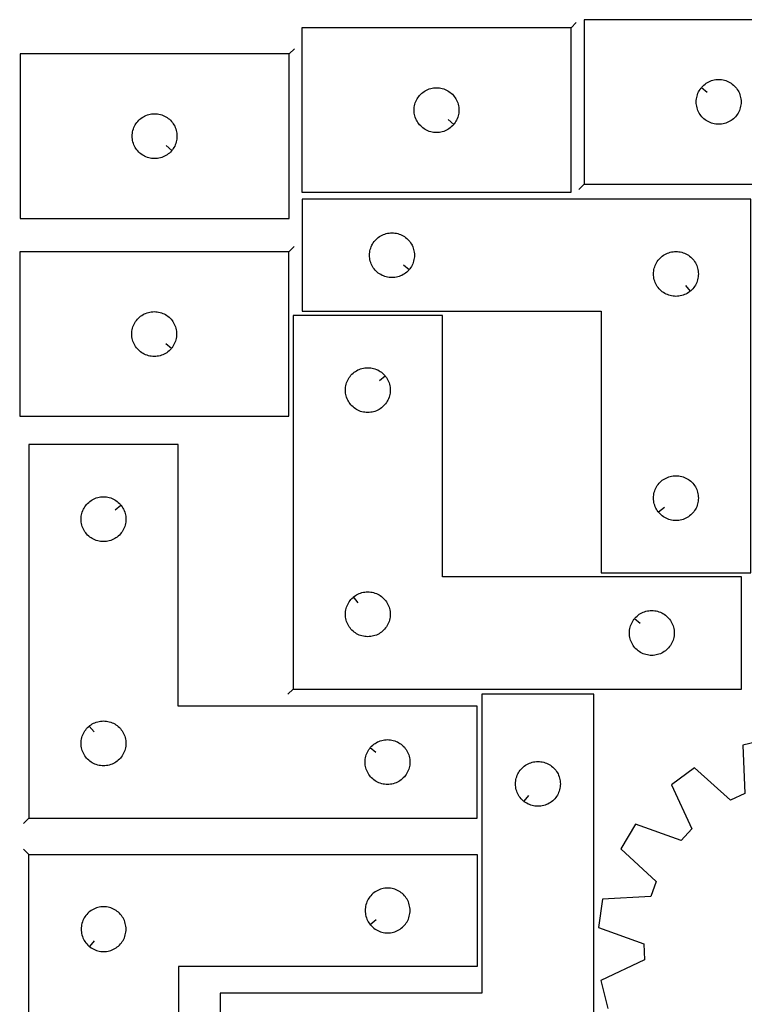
# Model space of a CAD drawing. Header units: millimetres. Extents: x 7 to 1243, y 7 to 1778.
# Tile 10 of 16: x 7 to 297, y 1382 to 1777. Entities that reach past the tile are written whole.
import ezdxf

# ---------------------------------------------------------------- set-up
doc = ezdxf.new("R2010")
doc.units = ezdxf.units.MM
doc.layers.add('CUT', color=7, linetype='CONTINUOUS', true_color=0x000000)
doc.layers.add('LEADIN', color=1, linetype='CONTINUOUS', true_color=0xff0000)

msp = doc.modelspace()

# ---------------------------------------------------------------- linework, layer by layer
at = {"layer": 'CUT'}
for points in [[(233.10549, 1711.435853), (341.10549, 1711.435853), (341.10549, 1777.435853), (233.10549, 1777.435853)], [(227.849828, 1774.131596), (119.849828, 1774.131596), (119.849828, 1708.131596), (227.849828, 1708.131596)], [(114.672215, 1763.671635), (6.672215, 1763.671635), (6.672215, 1697.671635), (114.672215, 1697.671635)], [(280.152121, 1750.142336), (280.338932, 1750.369965), (280.741529, 1750.799814), (281.171378, 1751.202411), (281.626638, 1751.576033), (282.105358, 1751.91908), (282.60549, 1752.230082), (283.124892, 1752.507708), (283.66134, 1752.750769), (284.212535, 1752.958224), (284.776119, 1753.129185), (285.349678, 1753.262921), (285.930755, 1753.358857), (286.516862, 1753.416583), (287.10549, 1753.435853), (287.694119, 1753.416583), (288.280226, 1753.358857), (288.861303, 1753.262921), (289.434862, 1753.129185), (289.998446, 1752.958224), (290.549641, 1752.750769), (291.086089, 1752.507708), (291.60549, 1752.230082), (292.105623, 1751.91908), (292.584343, 1751.576033), (293.039603, 1751.202411), (293.469451, 1750.799814), (293.872049, 1750.369965), (294.24567, 1749.914706), (294.588717, 1749.435985), (294.899719, 1748.935853), (295.177345, 1748.416451), (295.420406, 1747.880004), (295.627862, 1747.328808), (295.798823, 1746.765224), (295.932558, 1746.191666), (296.028494, 1745.610589), (296.086221, 1745.024481), (296.10549, 1744.435853), (296.086221, 1743.847225), (296.028494, 1743.261117), (295.932558, 1742.68004), (295.798823, 1742.106482), (295.627862, 1741.542898), (295.420406, 1740.991702), (295.177345, 1740.455255), (294.899719, 1739.935853), (294.588717, 1739.435721), (294.24567, 1738.957), (293.872049, 1738.501741), (293.469451, 1738.071892), (293.039603, 1737.669295), (292.584343, 1737.295673), (292.105623, 1736.952626), (291.60549, 1736.641624), (291.086089, 1736.363998), (290.549641, 1736.120937), (289.998446, 1735.913482), (289.434862, 1735.742521), (288.861303, 1735.608785), (288.280226, 1735.512849), (287.694119, 1735.455123), (287.10549, 1735.435853), (286.516862, 1735.455123), (285.930755, 1735.512849), (285.349678, 1735.608785), (284.776119, 1735.742521), (284.212535, 1735.913482), (283.66134, 1736.120937), (283.124892, 1736.363998), (282.60549, 1736.641624), (282.105358, 1736.952626), (281.626638, 1737.295673), (281.171378, 1737.669295), (280.741529, 1738.071892), (280.338932, 1738.501741), (279.96531, 1738.957), (279.622264, 1739.435721), (279.311262, 1739.935853), (279.033636, 1740.455255), (278.790575, 1740.991702), (278.583119, 1741.542898), (278.412158, 1742.106482), (278.278423, 1742.68004), (278.182487, 1743.261117), (278.12476, 1743.847225), (278.10549, 1744.435853), (278.12476, 1745.024481), (278.182487, 1745.610589), (278.278423, 1746.191666), (278.412158, 1746.765224), (278.583119, 1747.328808), (278.790575, 1747.880004), (279.033636, 1748.416451), (279.311262, 1748.935853), (279.622264, 1749.435985), (279.96531, 1749.914706)], [(180.803197, 1735.425113), (180.616386, 1735.197483), (180.213789, 1734.767635), (179.78394, 1734.365037), (179.32868, 1733.991416), (178.84996, 1733.648369), (178.349828, 1733.337367), (177.830426, 1733.059741), (177.293978, 1732.81668), (176.742783, 1732.609225), (176.179199, 1732.438263), (175.60564, 1732.304528), (175.024563, 1732.208592), (174.438456, 1732.150865), (173.849828, 1732.131596), (173.261199, 1732.150865), (172.675092, 1732.208592), (172.094015, 1732.304528), (171.520456, 1732.438263), (170.956872, 1732.609225), (170.405677, 1732.81668), (169.869229, 1733.059741), (169.349828, 1733.337367), (168.849695, 1733.648369), (168.370975, 1733.991416), (167.915715, 1734.365037), (167.485867, 1734.767635), (167.083269, 1735.197483), (166.709648, 1735.652743), (166.366601, 1736.131464), (166.055599, 1736.631596), (165.777973, 1737.150998), (165.534912, 1737.687445), (165.327456, 1738.238641), (165.156495, 1738.802224), (165.02276, 1739.375783), (164.926824, 1739.95686), (164.869097, 1740.542968), (164.849828, 1741.131596), (164.869097, 1741.720224), (164.926824, 1742.306331), (165.02276, 1742.887409), (165.156495, 1743.460967), (165.327456, 1744.024551), (165.534912, 1744.575747), (165.777973, 1745.112194), (166.055599, 1745.631596), (166.366601, 1746.131728), (166.709648, 1746.610449), (167.083269, 1747.065708), (167.485867, 1747.495557), (167.915715, 1747.898154), (168.370975, 1748.271776), (168.849695, 1748.614822), (169.349828, 1748.925824), (169.869229, 1749.20345), (170.405677, 1749.446512), (170.956872, 1749.653967), (171.520456, 1749.824928), (172.094015, 1749.958663), (172.675092, 1750.0546), (173.261199, 1750.112326), (173.849828, 1750.131596), (174.438456, 1750.112326), (175.024563, 1750.0546), (175.60564, 1749.958663), (176.179199, 1749.824928), (176.742783, 1749.653967), (177.293978, 1749.446512), (177.830426, 1749.20345), (178.349828, 1748.925824), (178.84996, 1748.614822), (179.32868, 1748.271776), (179.78394, 1747.898154), (180.213789, 1747.495557), (180.616386, 1747.065708), (180.990008, 1746.610449), (181.333054, 1746.131728), (181.644056, 1745.631596), (181.921682, 1745.112194), (182.164743, 1744.575747), (182.372199, 1744.024551), (182.54316, 1743.460967), (182.676895, 1742.887409), (182.772831, 1742.306331), (182.830558, 1741.720224), (182.849828, 1741.131596), (182.830558, 1740.542968), (182.772831, 1739.95686), (182.676895, 1739.375783), (182.54316, 1738.802224), (182.372199, 1738.238641), (182.164743, 1737.687445), (181.921682, 1737.150998), (181.644056, 1736.631596), (181.333054, 1736.131464), (180.990008, 1735.652743)], [(67.625584, 1724.965152), (67.438774, 1724.737522), (67.036176, 1724.307674), (66.606328, 1723.905077), (66.151068, 1723.531455), (65.672347, 1723.188408), (65.172215, 1722.877406), (64.652813, 1722.59978), (64.116366, 1722.356719), (63.56517, 1722.149264), (63.001587, 1721.978302), (62.428028, 1721.844567), (61.846951, 1721.748631), (61.260843, 1721.690905), (60.672215, 1721.671635), (60.083587, 1721.690905), (59.49748, 1721.748631), (58.916402, 1721.844567), (58.342844, 1721.978302), (57.77926, 1722.149264), (57.228064, 1722.356719), (56.691617, 1722.59978), (56.172215, 1722.877406), (55.672083, 1723.188408), (55.193362, 1723.531455), (54.738103, 1723.905077), (54.308254, 1724.307674), (53.905657, 1724.737522), (53.532035, 1725.192782), (53.188989, 1725.671503), (52.877987, 1726.171635), (52.600361, 1726.691037), (52.357299, 1727.227484), (52.149844, 1727.77868), (51.978883, 1728.342263), (51.845148, 1728.915822), (51.749212, 1729.496899), (51.691485, 1730.083007), (51.672215, 1730.671635), (51.691485, 1731.260263), (51.749212, 1731.846371), (51.845148, 1732.427448), (51.978883, 1733.001006), (52.149844, 1733.56459), (52.357299, 1734.115786), (52.600361, 1734.652233), (52.877987, 1735.171635), (53.188989, 1735.671767), (53.532035, 1736.150488), (53.905657, 1736.605747), (54.308254, 1737.035596), (54.738103, 1737.438193), (55.193362, 1737.811815), (55.672083, 1738.154861), (56.172215, 1738.465863), (56.691617, 1738.743489), (57.228064, 1738.986551), (57.77926, 1739.194006), (58.342844, 1739.364967), (58.916402, 1739.498702), (59.49748, 1739.594639), (60.083587, 1739.652365), (60.672215, 1739.671635), (61.260843, 1739.652365), (61.846951, 1739.594639), (62.428028, 1739.498702), (63.001587, 1739.364967), (63.56517, 1739.194006), (64.116366, 1738.986551), (64.652813, 1738.743489), (65.172215, 1738.465863), (65.672347, 1738.154861), (66.151068, 1737.811815), (66.606328, 1737.438193), (67.036176, 1737.035596), (67.438774, 1736.605747), (67.812395, 1736.150488), (68.155442, 1735.671767), (68.466444, 1735.171635), (68.74407, 1734.652233), (68.987131, 1734.115786), (69.194586, 1733.56459), (69.365548, 1733.001006), (69.499283, 1732.427448), (69.595219, 1731.846371), (69.652946, 1731.260263), (69.672215, 1730.671635), (69.652946, 1730.083007), (69.595219, 1729.496899), (69.499283, 1728.915822), (69.365548, 1728.342263), (69.194586, 1727.77868), (68.987131, 1727.227484), (68.74407, 1726.691037), (68.466444, 1726.171635), (68.155442, 1725.671503), (67.812395, 1725.192782)], [(299.961765, 1705.371438), (119.961765, 1705.371438), (119.961765, 1660.371438), (239.961765, 1660.371438), (239.961765, 1555.371438), (299.961765, 1555.371438)], [(162.915134, 1677.164955), (162.728323, 1676.937325), (162.325726, 1676.507477), (161.895877, 1676.104879), (161.440618, 1675.731258), (160.961897, 1675.388211), (160.461765, 1675.077209), (159.942363, 1674.799583), (159.405916, 1674.556522), (158.85472, 1674.349066), (158.291136, 1674.178105), (157.717578, 1674.04437), (157.136501, 1673.948434), (156.550393, 1673.890707), (155.961765, 1673.871438), (155.373137, 1673.890707), (154.787029, 1673.948434), (154.205952, 1674.04437), (153.632394, 1674.178105), (153.06881, 1674.349066), (152.517614, 1674.556522), (151.981167, 1674.799583), (151.461765, 1675.077209), (150.961633, 1675.388211), (150.482912, 1675.731258), (150.027653, 1676.104879), (149.597804, 1676.507477), (149.195207, 1676.937325), (148.821585, 1677.392585), (148.478539, 1677.871306), (148.167536, 1678.371438), (147.88991, 1678.890839), (147.646849, 1679.427287), (147.439394, 1679.978482), (147.268433, 1680.542066), (147.134698, 1681.115625), (147.038761, 1681.696702), (146.981035, 1682.282809), (146.961765, 1682.871438), (146.981035, 1683.460066), (147.038761, 1684.046173), (147.134698, 1684.627251), (147.268433, 1685.200809), (147.439394, 1685.764393), (147.646849, 1686.315589), (147.88991, 1686.852036), (148.167536, 1687.371438), (148.478539, 1687.87157), (148.821585, 1688.350291), (149.195207, 1688.80555), (149.597804, 1689.235399), (150.027653, 1689.637996), (150.482912, 1690.011618), (150.961633, 1690.354664), (151.461765, 1690.665666), (151.981167, 1690.943292), (152.517614, 1691.186353), (153.06881, 1691.393809), (153.632394, 1691.56477), (154.205952, 1691.698505), (154.787029, 1691.794441), (155.373137, 1691.852168), (155.961765, 1691.871438), (156.550393, 1691.852168), (157.136501, 1691.794441), (157.717578, 1691.698505), (158.291136, 1691.56477), (158.85472, 1691.393809), (159.405916, 1691.186353), (159.942363, 1690.943292), (160.461765, 1690.665666), (160.961897, 1690.354664), (161.440618, 1690.011618), (161.895877, 1689.637996), (162.325726, 1689.235399), (162.728323, 1688.80555), (163.101945, 1688.350291), (163.444992, 1687.87157), (163.755994, 1687.371438), (164.03362, 1686.852036), (164.276681, 1686.315589), (164.484136, 1685.764393), (164.655098, 1685.200809), (164.788833, 1684.627251), (164.884769, 1684.046173), (164.942495, 1683.460066), (164.961765, 1682.871438), (164.942495, 1682.282809), (164.884769, 1681.696702), (164.788833, 1681.115625), (164.655098, 1680.542066), (164.484136, 1679.978482), (164.276681, 1679.427287), (164.03362, 1678.890839), (163.755994, 1678.371438), (163.444992, 1677.871306), (163.101945, 1677.392585)], [(114.529393, 1684.225834), (6.529393, 1684.225834), (6.529393, 1618.225834), (114.529393, 1618.225834)], [(275.668248, 1668.418068), (275.440618, 1668.231258), (274.961897, 1667.888211), (274.461765, 1667.577209), (273.942363, 1667.299583), (273.405916, 1667.056522), (272.85472, 1666.849066), (272.291136, 1666.678105), (271.717578, 1666.54437), (271.136501, 1666.448434), (270.550393, 1666.390707), (269.961765, 1666.371438), (269.373137, 1666.390707), (268.787029, 1666.448434), (268.205952, 1666.54437), (267.632394, 1666.678105), (267.06881, 1666.849066), (266.517614, 1667.056522), (265.981167, 1667.299583), (265.461765, 1667.577209), (264.961633, 1667.888211), (264.482912, 1668.231258), (264.027653, 1668.604879), (263.597804, 1669.007477), (263.195207, 1669.437325), (262.821585, 1669.892585), (262.478539, 1670.371306), (262.167536, 1670.871438), (261.88991, 1671.390839), (261.646849, 1671.927287), (261.439394, 1672.478482), (261.268433, 1673.042066), (261.134698, 1673.615625), (261.038761, 1674.196702), (260.981035, 1674.782809), (260.961765, 1675.371438), (260.981035, 1675.960066), (261.038761, 1676.546173), (261.134698, 1677.127251), (261.268433, 1677.700809), (261.439394, 1678.264393), (261.646849, 1678.815589), (261.88991, 1679.352036), (262.167536, 1679.871438), (262.478539, 1680.37157), (262.821585, 1680.850291), (263.195207, 1681.30555), (263.597804, 1681.735399), (264.027653, 1682.137996), (264.482912, 1682.511618), (264.961633, 1682.854664), (265.461765, 1683.165666), (265.981167, 1683.443292), (266.517614, 1683.686353), (267.06881, 1683.893809), (267.632394, 1684.06477), (268.205952, 1684.198505), (268.787029, 1684.294441), (269.373137, 1684.352168), (269.961765, 1684.371438), (270.550393, 1684.352168), (271.136501, 1684.294441), (271.717578, 1684.198505), (272.291136, 1684.06477), (272.85472, 1683.893809), (273.405916, 1683.686353), (273.942363, 1683.443292), (274.461765, 1683.165666), (274.961897, 1682.854664), (275.440618, 1682.511618), (275.895877, 1682.137996), (276.325726, 1681.735399), (276.728323, 1681.30555), (277.101945, 1680.850291), (277.444992, 1680.37157), (277.755994, 1679.871438), (278.03362, 1679.352036), (278.276681, 1678.815589), (278.484136, 1678.264393), (278.655098, 1677.700809), (278.788833, 1677.127251), (278.884769, 1676.546173), (278.942495, 1675.960066), (278.961765, 1675.371438), (278.942495, 1674.782809), (278.884769, 1674.196702), (278.788833, 1673.615625), (278.655098, 1673.042066), (278.484136, 1672.478482), (278.276681, 1671.927287), (278.03362, 1671.390839), (277.755994, 1670.871438), (277.444992, 1670.371306), (277.101945, 1669.892585), (276.728323, 1669.437325), (276.325726, 1669.007477), (275.895877, 1668.604879)], [(67.482762, 1645.519351), (67.295951, 1645.291722), (66.893354, 1644.861873), (66.463505, 1644.459276), (66.008246, 1644.085654), (65.529525, 1643.742608), (65.029393, 1643.431605), (64.509991, 1643.153979), (63.973544, 1642.910918), (63.422348, 1642.703463), (62.858764, 1642.532502), (62.285206, 1642.398767), (61.704129, 1642.30283), (61.118021, 1642.245104), (60.529393, 1642.225834), (59.940765, 1642.245104), (59.354657, 1642.30283), (58.77358, 1642.398767), (58.200022, 1642.532502), (57.636438, 1642.703463), (57.085242, 1642.910918), (56.548795, 1643.153979), (56.029393, 1643.431605), (55.529261, 1643.742608), (55.05054, 1644.085654), (54.595281, 1644.459276), (54.165432, 1644.861873), (53.762835, 1645.291722), (53.389213, 1645.746981), (53.046167, 1646.225702), (52.735164, 1646.725834), (52.457538, 1647.245236), (52.214477, 1647.781683), (52.007022, 1648.332879), (51.836061, 1648.896463), (51.702325, 1649.470021), (51.606389, 1650.051098), (51.548663, 1650.637206), (51.529393, 1651.225834), (51.548663, 1651.814462), (51.606389, 1652.40057), (51.702325, 1652.981647), (51.836061, 1653.555205), (52.007022, 1654.118789), (52.214477, 1654.669985), (52.457538, 1655.206432), (52.735164, 1655.725834), (53.046167, 1656.225966), (53.389213, 1656.704687), (53.762835, 1657.159946), (54.165432, 1657.589795), (54.595281, 1657.992392), (55.05054, 1658.366014), (55.529261, 1658.709061), (56.029393, 1659.020063), (56.548795, 1659.297689), (57.085242, 1659.54075), (57.636438, 1659.748205), (58.200022, 1659.919166), (58.77358, 1660.052902), (59.354657, 1660.148838), (59.940765, 1660.206564), (60.529393, 1660.225834), (61.118021, 1660.206564), (61.704129, 1660.148838), (62.285206, 1660.052902), (62.858764, 1659.919166), (63.422348, 1659.748205), (63.973544, 1659.54075), (64.509991, 1659.297689), (65.029393, 1659.020063), (65.529525, 1658.709061), (66.008246, 1658.366014), (66.463505, 1657.992392), (66.893354, 1657.589795), (67.295951, 1657.159946), (67.669573, 1656.704687), (68.01262, 1656.225966), (68.323622, 1655.725834), (68.601248, 1655.206432), (68.844309, 1654.669985), (69.051764, 1654.118789), (69.222725, 1653.555205), (69.356461, 1652.981647), (69.452397, 1652.40057), (69.510123, 1651.814462), (69.529393, 1651.225834), (69.510123, 1650.637206), (69.452397, 1650.051098), (69.356461, 1649.470021), (69.222725, 1648.896463), (69.051764, 1648.332879), (68.844309, 1647.781683), (68.601248, 1647.245236), (68.323622, 1646.725834), (68.01262, 1646.225702), (67.669573, 1645.746981)], [(116.259238, 1508.731168), (296.259238, 1508.731168), (296.259238, 1553.731168), (176.259238, 1553.731168), (176.259238, 1658.731168), (116.259238, 1658.731168)], [(153.212607, 1634.43765), (153.399418, 1634.210021), (153.742465, 1633.7313), (154.053467, 1633.231168), (154.331093, 1632.711766), (154.574154, 1632.175319), (154.781609, 1631.624123), (154.952571, 1631.060539), (155.086306, 1630.486981), (155.182242, 1629.905903), (155.239969, 1629.319796), (155.259238, 1628.731168), (155.239969, 1628.14254), (155.182242, 1627.556432), (155.086306, 1626.975355), (154.952571, 1626.401796), (154.781609, 1625.838212), (154.574154, 1625.287017), (154.331093, 1624.750569), (154.053467, 1624.231168), (153.742465, 1623.731036), (153.399418, 1623.252315), (153.025797, 1622.797055), (152.623199, 1622.367207), (152.193351, 1621.964609), (151.738091, 1621.590988), (151.25937, 1621.247941), (150.759238, 1620.936939), (150.239836, 1620.659313), (149.703389, 1620.416252), (149.152193, 1620.208797), (148.58861, 1620.037835), (148.015051, 1619.9041), (147.433974, 1619.808164), (146.847866, 1619.750437), (146.259238, 1619.731168), (145.67061, 1619.750437), (145.084503, 1619.808164), (144.503425, 1619.9041), (143.929867, 1620.037835), (143.366283, 1620.208797), (142.815087, 1620.416252), (142.27864, 1620.659313), (141.759238, 1620.936939), (141.259106, 1621.247941), (140.780385, 1621.590988), (140.325126, 1621.964609), (139.895277, 1622.367207), (139.49268, 1622.797055), (139.119058, 1623.252315), (138.776012, 1623.731036), (138.46501, 1624.231168), (138.187384, 1624.750569), (137.944322, 1625.287017), (137.736867, 1625.838212), (137.565906, 1626.401796), (137.432171, 1626.975355), (137.336235, 1627.556432), (137.278508, 1628.14254), (137.259238, 1628.731168), (137.278508, 1629.319796), (137.336235, 1629.905903), (137.432171, 1630.486981), (137.565906, 1631.060539), (137.736867, 1631.624123), (137.944322, 1632.175319), (138.187384, 1632.711766), (138.46501, 1633.231168), (138.776012, 1633.7313), (139.119058, 1634.210021), (139.49268, 1634.66528), (139.895277, 1635.095129), (140.325126, 1635.497726), (140.780385, 1635.871348), (141.259106, 1636.214394), (141.759238, 1636.525396), (142.27864, 1636.803022), (142.815087, 1637.046083), (143.366283, 1637.253539), (143.929867, 1637.4245), (144.503425, 1637.558235), (145.084503, 1637.654171), (145.67061, 1637.711898), (146.259238, 1637.731168), (146.847866, 1637.711898), (147.433974, 1637.654171), (148.015051, 1637.558235), (148.58861, 1637.4245), (149.152193, 1637.253539), (149.703389, 1637.046083), (150.239836, 1636.803022), (150.759238, 1636.525396), (151.25937, 1636.214394), (151.738091, 1635.871348), (152.193351, 1635.497726), (152.623199, 1635.095129), (153.025797, 1634.66528)], [(10.162192, 1456.89816), (190.162192, 1456.89816), (190.162192, 1501.89816), (70.162192, 1501.89816), (70.162192, 1606.89816), (10.162192, 1606.89816)], [(263.008396, 1579.664955), (262.821585, 1579.892585), (262.478539, 1580.371306), (262.167536, 1580.871438), (261.88991, 1581.390839), (261.646849, 1581.927287), (261.439394, 1582.478482), (261.268433, 1583.042066), (261.134698, 1583.615625), (261.038761, 1584.196702), (260.981035, 1584.782809), (260.961765, 1585.371438), (260.981035, 1585.960066), (261.038761, 1586.546173), (261.134698, 1587.127251), (261.268433, 1587.700809), (261.439394, 1588.264393), (261.646849, 1588.815589), (261.88991, 1589.352036), (262.167536, 1589.871438), (262.478539, 1590.37157), (262.821585, 1590.850291), (263.195207, 1591.30555), (263.597804, 1591.735399), (264.027653, 1592.137996), (264.482912, 1592.511618), (264.961633, 1592.854664), (265.461765, 1593.165666), (265.981167, 1593.443292), (266.517614, 1593.686353), (267.06881, 1593.893809), (267.632394, 1594.06477), (268.205952, 1594.198505), (268.787029, 1594.294441), (269.373137, 1594.352168), (269.961765, 1594.371438), (270.550393, 1594.352168), (271.136501, 1594.294441), (271.717578, 1594.198505), (272.291136, 1594.06477), (272.85472, 1593.893809), (273.405916, 1593.686353), (273.942363, 1593.443292), (274.461765, 1593.165666), (274.961897, 1592.854664), (275.440618, 1592.511618), (275.895877, 1592.137996), (276.325726, 1591.735399), (276.728323, 1591.30555), (277.101945, 1590.850291), (277.444992, 1590.37157), (277.755994, 1589.871438), (278.03362, 1589.352036), (278.276681, 1588.815589), (278.484136, 1588.264393), (278.655098, 1587.700809), (278.788833, 1587.127251), (278.884769, 1586.546173), (278.942495, 1585.960066), (278.961765, 1585.371438), (278.942495, 1584.782809), (278.884769, 1584.196702), (278.788833, 1583.615625), (278.655098, 1583.042066), (278.484136, 1582.478482), (278.276681, 1581.927287), (278.03362, 1581.390839), (277.755994, 1580.871438), (277.444992, 1580.371306), (277.101945, 1579.892585), (276.728323, 1579.437325), (276.325726, 1579.007477), (275.895877, 1578.604879), (275.440618, 1578.231258), (274.961897, 1577.888211), (274.461765, 1577.577209), (273.942363, 1577.299583), (273.405916, 1577.056522), (272.85472, 1576.849066), (272.291136, 1576.678105), (271.717578, 1576.54437), (271.136501, 1576.448434), (270.550393, 1576.390707), (269.961765, 1576.371438), (269.373137, 1576.390707), (268.787029, 1576.448434), (268.205952, 1576.54437), (267.632394, 1576.678105), (267.06881, 1576.849066), (266.517614, 1577.056522), (265.981167, 1577.299583), (265.461765, 1577.577209), (264.961633, 1577.888211), (264.482912, 1578.231258), (264.027653, 1578.604879), (263.597804, 1579.007477), (263.195207, 1579.437325)], [(47.115562, 1582.604642), (47.302372, 1582.377013), (47.645419, 1581.898292), (47.956421, 1581.39816), (48.234047, 1580.878758), (48.477108, 1580.342311), (48.684564, 1579.791115), (48.855525, 1579.227531), (48.98926, 1578.653973), (49.085196, 1578.072896), (49.142923, 1577.486788), (49.162192, 1576.89816), (49.142923, 1576.309532), (49.085196, 1575.723424), (48.98926, 1575.142347), (48.855525, 1574.568788), (48.684564, 1574.005205), (48.477108, 1573.454009), (48.234047, 1572.917562), (47.956421, 1572.39816), (47.645419, 1571.898028), (47.302372, 1571.419307), (46.928751, 1570.964048), (46.526153, 1570.534199), (46.096305, 1570.131602), (45.641045, 1569.75798), (45.162324, 1569.414933), (44.662192, 1569.103931), (44.142791, 1568.826305), (43.606343, 1568.583244), (43.055148, 1568.375789), (42.491564, 1568.204827), (41.918005, 1568.071092), (41.336928, 1567.975156), (40.750821, 1567.91743), (40.162192, 1567.89816), (39.573564, 1567.91743), (38.987457, 1567.975156), (38.406379, 1568.071092), (37.832821, 1568.204827), (37.269237, 1568.375789), (36.718041, 1568.583244), (36.181594, 1568.826305), (35.662192, 1569.103931), (35.16206, 1569.414933), (34.683339, 1569.75798), (34.22808, 1570.131602), (33.798231, 1570.534199), (33.395634, 1570.964048), (33.022012, 1571.419307), (32.678966, 1571.898028), (32.367964, 1572.39816), (32.090338, 1572.917562), (31.847277, 1573.454009), (31.639821, 1574.005205), (31.46886, 1574.568788), (31.335125, 1575.142347), (31.239189, 1575.723424), (31.181462, 1576.309532), (31.162192, 1576.89816), (31.181462, 1577.486788), (31.239189, 1578.072896), (31.335125, 1578.653973), (31.46886, 1579.227531), (31.639821, 1579.791115), (31.847277, 1580.342311), (32.090338, 1580.878758), (32.367964, 1581.39816), (32.678966, 1581.898292), (33.022012, 1582.377013), (33.395634, 1582.832272), (33.798231, 1583.262121), (34.22808, 1583.664718), (34.683339, 1584.03834), (35.16206, 1584.381386), (35.662192, 1584.692389), (36.181594, 1584.970015), (36.718041, 1585.213076), (37.269237, 1585.420531), (37.832821, 1585.591492), (38.406379, 1585.725227), (38.987457, 1585.821164), (39.573564, 1585.87889), (40.162192, 1585.89816), (40.750821, 1585.87889), (41.336928, 1585.821164), (41.918005, 1585.725227), (42.491564, 1585.591492), (43.055148, 1585.420531), (43.606343, 1585.213076), (44.142791, 1584.970015), (44.662192, 1584.692389), (45.162324, 1584.381386), (45.641045, 1584.03834), (46.096305, 1583.664718), (46.526153, 1583.262121), (46.928751, 1582.832272)], [(140.552756, 1545.684537), (140.780385, 1545.871348), (141.259106, 1546.214394), (141.759238, 1546.525396), (142.27864, 1546.803022), (142.815087, 1547.046083), (143.366283, 1547.253539), (143.929867, 1547.4245), (144.503425, 1547.558235), (145.084503, 1547.654171), (145.67061, 1547.711898), (146.259238, 1547.731168), (146.847866, 1547.711898), (147.433974, 1547.654171), (148.015051, 1547.558235), (148.58861, 1547.4245), (149.152193, 1547.253539), (149.703389, 1547.046083), (150.239836, 1546.803022), (150.759238, 1546.525396), (151.25937, 1546.214394), (151.738091, 1545.871348), (152.193351, 1545.497726), (152.623199, 1545.095129), (153.025797, 1544.66528), (153.399418, 1544.210021), (153.742465, 1543.7313), (154.053467, 1543.231168), (154.331093, 1542.711766), (154.574154, 1542.175319), (154.781609, 1541.624123), (154.952571, 1541.060539), (155.086306, 1540.486981), (155.182242, 1539.905903), (155.239969, 1539.319796), (155.259238, 1538.731168), (155.239969, 1538.14254), (155.182242, 1537.556432), (155.086306, 1536.975355), (154.952571, 1536.401796), (154.781609, 1535.838212), (154.574154, 1535.287017), (154.331093, 1534.750569), (154.053467, 1534.231168), (153.742465, 1533.731036), (153.399418, 1533.252315), (153.025797, 1532.797055), (152.623199, 1532.367207), (152.193351, 1531.964609), (151.738091, 1531.590988), (151.25937, 1531.247941), (150.759238, 1530.936939), (150.239836, 1530.659313), (149.703389, 1530.416252), (149.152193, 1530.208797), (148.58861, 1530.037835), (148.015051, 1529.9041), (147.433974, 1529.808164), (146.847866, 1529.750437), (146.259238, 1529.731168), (145.67061, 1529.750437), (145.084503, 1529.808164), (144.503425, 1529.9041), (143.929867, 1530.037835), (143.366283, 1530.208797), (142.815087, 1530.416252), (142.27864, 1530.659313), (141.759238, 1530.936939), (141.259106, 1531.247941), (140.780385, 1531.590988), (140.325126, 1531.964609), (139.895277, 1532.367207), (139.49268, 1532.797055), (139.119058, 1533.252315), (138.776012, 1533.731036), (138.46501, 1534.231168), (138.187384, 1534.750569), (137.944322, 1535.287017), (137.736867, 1535.838212), (137.565906, 1536.401796), (137.432171, 1536.975355), (137.336235, 1537.556432), (137.278508, 1538.14254), (137.259238, 1538.731168), (137.278508, 1539.319796), (137.336235, 1539.905903), (137.432171, 1540.486981), (137.565906, 1541.060539), (137.736867, 1541.624123), (137.944322, 1542.175319), (138.187384, 1542.711766), (138.46501, 1543.231168), (138.776012, 1543.7313), (139.119058, 1544.210021), (139.49268, 1544.66528), (139.895277, 1545.095129), (140.325126, 1545.497726)], [(253.305869, 1536.93765), (253.49268, 1537.16528), (253.895277, 1537.595129), (254.325126, 1537.997726), (254.780385, 1538.371348), (255.259106, 1538.714394), (255.759238, 1539.025396), (256.27864, 1539.303022), (256.815087, 1539.546083), (257.366283, 1539.753539), (257.929867, 1539.9245), (258.503425, 1540.058235), (259.084503, 1540.154171), (259.67061, 1540.211898), (260.259238, 1540.231168), (260.847866, 1540.211898), (261.433974, 1540.154171), (262.015051, 1540.058235), (262.58861, 1539.9245), (263.152193, 1539.753539), (263.703389, 1539.546083), (264.239836, 1539.303022), (264.759238, 1539.025396), (265.25937, 1538.714394), (265.738091, 1538.371348), (266.193351, 1537.997726), (266.623199, 1537.595129), (267.025797, 1537.16528), (267.399418, 1536.710021), (267.742465, 1536.2313), (268.053467, 1535.731168), (268.331093, 1535.211766), (268.574154, 1534.675319), (268.781609, 1534.124123), (268.952571, 1533.560539), (269.086306, 1532.986981), (269.182242, 1532.405903), (269.239969, 1531.819796), (269.259238, 1531.231168), (269.239969, 1530.64254), (269.182242, 1530.056432), (269.086306, 1529.475355), (268.952571, 1528.901796), (268.781609, 1528.338212), (268.574154, 1527.787017), (268.331093, 1527.250569), (268.053467, 1526.731168), (267.742465, 1526.231036), (267.399418, 1525.752315), (267.025797, 1525.297055), (266.623199, 1524.867207), (266.193351, 1524.464609), (265.738091, 1524.090988), (265.25937, 1523.747941), (264.759238, 1523.436939), (264.239836, 1523.159313), (263.703389, 1522.916252), (263.152193, 1522.708797), (262.58861, 1522.537835), (262.015051, 1522.4041), (261.433974, 1522.308164), (260.847866, 1522.250437), (260.259238, 1522.231168), (259.67061, 1522.250437), (259.084503, 1522.308164), (258.503425, 1522.4041), (257.929867, 1522.537835), (257.366283, 1522.708797), (256.815087, 1522.916252), (256.27864, 1523.159313), (255.759238, 1523.436939), (255.259106, 1523.747941), (254.780385, 1524.090988), (254.325126, 1524.464609), (253.895277, 1524.867207), (253.49268, 1525.297055), (253.119058, 1525.752315), (252.776012, 1526.231036), (252.46501, 1526.731168), (252.187384, 1527.250569), (251.944322, 1527.787017), (251.736867, 1528.338212), (251.565906, 1528.901796), (251.432171, 1529.475355), (251.336235, 1530.056432), (251.278508, 1530.64254), (251.259238, 1531.231168), (251.278508, 1531.819796), (251.336235, 1532.405903), (251.432171, 1532.986981), (251.565906, 1533.560539), (251.736867, 1534.124123), (251.944322, 1534.675319), (252.187384, 1535.211766), (252.46501, 1535.731168), (252.776012, 1536.2313), (253.119058, 1536.710021)], [(237.053133, 1326.638086), (237.053133, 1506.638086), (192.053133, 1506.638086), (192.053133, 1386.638086), (87.053133, 1386.638086), (87.053133, 1326.638086)], [(34.45571, 1493.851529), (34.683339, 1494.03834), (35.16206, 1494.381386), (35.662192, 1494.692389), (36.181594, 1494.970015), (36.718041, 1495.213076), (37.269237, 1495.420531), (37.832821, 1495.591492), (38.406379, 1495.725227), (38.987457, 1495.821164), (39.573564, 1495.87889), (40.162192, 1495.89816), (40.750821, 1495.87889), (41.336928, 1495.821164), (41.918005, 1495.725227), (42.491564, 1495.591492), (43.055148, 1495.420531), (43.606343, 1495.213076), (44.142791, 1494.970015), (44.662192, 1494.692389), (45.162324, 1494.381386), (45.641045, 1494.03834), (46.096305, 1493.664718), (46.526153, 1493.262121), (46.928751, 1492.832272), (47.302372, 1492.377013), (47.645419, 1491.898292), (47.956421, 1491.39816), (48.234047, 1490.878758), (48.477108, 1490.342311), (48.684564, 1489.791115), (48.855525, 1489.227531), (48.98926, 1488.653973), (49.085196, 1488.072896), (49.142923, 1487.486788), (49.162192, 1486.89816), (49.142923, 1486.309532), (49.085196, 1485.723424), (48.98926, 1485.142347), (48.855525, 1484.568788), (48.684564, 1484.005205), (48.477108, 1483.454009), (48.234047, 1482.917562), (47.956421, 1482.39816), (47.645419, 1481.898028), (47.302372, 1481.419307), (46.928751, 1480.964048), (46.526153, 1480.534199), (46.096305, 1480.131602), (45.641045, 1479.75798), (45.162324, 1479.414933), (44.662192, 1479.103931), (44.142791, 1478.826305), (43.606343, 1478.583244), (43.055148, 1478.375789), (42.491564, 1478.204827), (41.918005, 1478.071092), (41.336928, 1477.975156), (40.750821, 1477.91743), (40.162192, 1477.89816), (39.573564, 1477.91743), (38.987457, 1477.975156), (38.406379, 1478.071092), (37.832821, 1478.204827), (37.269237, 1478.375789), (36.718041, 1478.583244), (36.181594, 1478.826305), (35.662192, 1479.103931), (35.16206, 1479.414933), (34.683339, 1479.75798), (34.22808, 1480.131602), (33.798231, 1480.534199), (33.395634, 1480.964048), (33.022012, 1481.419307), (32.678966, 1481.898028), (32.367964, 1482.39816), (32.090338, 1482.917562), (31.847277, 1483.454009), (31.639821, 1484.005205), (31.46886, 1484.568788), (31.335125, 1485.142347), (31.239189, 1485.723424), (31.181462, 1486.309532), (31.162192, 1486.89816), (31.181462, 1487.486788), (31.239189, 1488.072896), (31.335125, 1488.653973), (31.46886, 1489.227531), (31.639821, 1489.791115), (31.847277, 1490.342311), (32.090338, 1490.878758), (32.367964, 1491.39816), (32.678966, 1491.898292), (33.022012, 1492.377013), (33.395634, 1492.832272), (33.798231, 1493.262121), (34.22808, 1493.664718)], [(147.208823, 1485.104642), (147.395634, 1485.332272), (147.798231, 1485.762121), (148.22808, 1486.164718), (148.683339, 1486.53834), (149.16206, 1486.881386), (149.662192, 1487.192389), (150.181594, 1487.470015), (150.718041, 1487.713076), (151.269237, 1487.920531), (151.832821, 1488.091492), (152.406379, 1488.225227), (152.987457, 1488.321164), (153.573564, 1488.37889), (154.162192, 1488.39816), (154.750821, 1488.37889), (155.336928, 1488.321164), (155.918005, 1488.225227), (156.491564, 1488.091492), (157.055148, 1487.920531), (157.606343, 1487.713076), (158.142791, 1487.470015), (158.662192, 1487.192389), (159.162324, 1486.881386), (159.641045, 1486.53834), (160.096305, 1486.164718), (160.526153, 1485.762121), (160.928751, 1485.332272), (161.302372, 1484.877013), (161.645419, 1484.398292), (161.956421, 1483.89816), (162.234047, 1483.378758), (162.477108, 1482.842311), (162.684564, 1482.291115), (162.855525, 1481.727531), (162.98926, 1481.153973), (163.085196, 1480.572896), (163.142923, 1479.986788), (163.162192, 1479.39816), (163.142923, 1478.809532), (163.085196, 1478.223424), (162.98926, 1477.642347), (162.855525, 1477.068788), (162.684564, 1476.505205), (162.477108, 1475.954009), (162.234047, 1475.417562), (161.956421, 1474.89816), (161.645419, 1474.398028), (161.302372, 1473.919307), (160.928751, 1473.464048), (160.526153, 1473.034199), (160.096305, 1472.631602), (159.641045, 1472.25798), (159.162324, 1471.914933), (158.662192, 1471.603931), (158.142791, 1471.326305), (157.606343, 1471.083244), (157.055148, 1470.875789), (156.491564, 1470.704827), (155.918005, 1470.571092), (155.336928, 1470.475156), (154.750821, 1470.41743), (154.162192, 1470.39816), (153.573564, 1470.41743), (152.987457, 1470.475156), (152.406379, 1470.571092), (151.832821, 1470.704827), (151.269237, 1470.875789), (150.718041, 1471.083244), (150.181594, 1471.326305), (149.662192, 1471.603931), (149.16206, 1471.914933), (148.683339, 1472.25798), (148.22808, 1472.631602), (147.798231, 1473.034199), (147.395634, 1473.464048), (147.022012, 1473.919307), (146.678966, 1474.398028), (146.367964, 1474.89816), (146.090338, 1475.417562), (145.847277, 1475.954009), (145.639821, 1476.505205), (145.46886, 1477.068788), (145.335125, 1477.642347), (145.239189, 1478.223424), (145.181462, 1478.809532), (145.162192, 1479.39816), (145.181462, 1479.986788), (145.239189, 1480.572896), (145.335125, 1481.153973), (145.46886, 1481.727531), (145.639821, 1482.291115), (145.847277, 1482.842311), (146.090338, 1483.378758), (146.367964, 1483.89816), (146.678966, 1484.398292), (147.022012, 1484.877013)], [(208.846651, 1463.684717), (208.619021, 1463.871528), (208.189172, 1464.274125), (207.786575, 1464.703974), (207.412953, 1465.159233), (207.069907, 1465.637954), (206.758905, 1466.138086), (206.481279, 1466.657488), (206.238218, 1467.193935), (206.030762, 1467.745131), (205.859801, 1468.308715), (205.726066, 1468.882273), (205.63013, 1469.46335), (205.572403, 1470.049458), (205.553133, 1470.638086), (205.572403, 1471.226714), (205.63013, 1471.812822), (205.726066, 1472.393899), (205.859801, 1472.967457), (206.030762, 1473.531041), (206.238218, 1474.082237), (206.481279, 1474.618684), (206.758905, 1475.138086), (207.069907, 1475.638218), (207.412953, 1476.116939), (207.786575, 1476.572198), (208.189172, 1477.002047), (208.619021, 1477.404644), (209.07428, 1477.778266), (209.553001, 1478.121313), (210.053133, 1478.432315), (210.572535, 1478.709941), (211.108982, 1478.953002), (211.660178, 1479.160457), (212.223762, 1479.331418), (212.79732, 1479.465154), (213.378398, 1479.56109), (213.964505, 1479.618816), (214.553133, 1479.638086), (215.141761, 1479.618816), (215.727869, 1479.56109), (216.308946, 1479.465154), (216.882505, 1479.331418), (217.446089, 1479.160457), (217.997284, 1478.953002), (218.533732, 1478.709941), (219.053133, 1478.432315), (219.553265, 1478.121313), (220.031986, 1477.778266), (220.487246, 1477.404644), (220.917094, 1477.002047), (221.319692, 1476.572198), (221.693313, 1476.116939), (222.03636, 1475.638218), (222.347362, 1475.138086), (222.624988, 1474.618684), (222.868049, 1474.082237), (223.075504, 1473.531041), (223.246466, 1472.967457), (223.380201, 1472.393899), (223.476137, 1471.812822), (223.533864, 1471.226714), (223.553133, 1470.638086), (223.533864, 1470.049458), (223.476137, 1469.46335), (223.380201, 1468.882273), (223.246466, 1468.308715), (223.075504, 1467.745131), (222.868049, 1467.193935), (222.624988, 1466.657488), (222.347362, 1466.138086), (222.03636, 1465.637954), (221.693313, 1465.159233), (221.319692, 1464.703974), (220.917094, 1464.274125), (220.487246, 1463.871528), (220.031986, 1463.497906), (219.553265, 1463.15486), (219.053133, 1462.843857), (218.533732, 1462.566231), (217.997284, 1462.32317), (217.446089, 1462.115715), (216.882505, 1461.944754), (216.308946, 1461.811018), (215.727869, 1461.715082), (215.141761, 1461.657356), (214.553133, 1461.638086), (213.964505, 1461.657356), (213.378398, 1461.715082), (212.79732, 1461.811018), (212.223762, 1461.944754), (211.660178, 1462.115715), (211.108982, 1462.32317), (210.572535, 1462.566231), (210.053133, 1462.843857), (209.553001, 1463.15486), (209.07428, 1463.497906)], [(10.222738, 1442.325292), (190.222738, 1442.325292), (190.222738, 1397.325292), (70.222738, 1397.325292), (70.222738, 1292.325292), (10.222738, 1292.325292)], [(147.269369, 1414.118809), (147.45618, 1413.891179), (147.858777, 1413.46133), (148.288626, 1413.058733), (148.743885, 1412.685111), (149.222606, 1412.342065), (149.722738, 1412.031063), (150.24214, 1411.753437), (150.778587, 1411.510376), (151.329783, 1411.30292), (151.893367, 1411.131959), (152.466925, 1410.998224), (153.048002, 1410.902288), (153.63411, 1410.844561), (154.222738, 1410.825292), (154.811366, 1410.844561), (155.397474, 1410.902288), (155.978551, 1410.998224), (156.552109, 1411.131959), (157.115693, 1411.30292), (157.666889, 1411.510376), (158.203336, 1411.753437), (158.722738, 1412.031063), (159.22287, 1412.342065), (159.701591, 1412.685111), (160.15685, 1413.058733), (160.586699, 1413.46133), (160.989296, 1413.891179), (161.362918, 1414.346439), (161.705964, 1414.825159), (162.016967, 1415.325292), (162.294593, 1415.844693), (162.537654, 1416.381141), (162.745109, 1416.932336), (162.91607, 1417.49592), (163.049805, 1418.069479), (163.145742, 1418.650556), (163.203468, 1419.236663), (163.222738, 1419.825292), (163.203468, 1420.41392), (163.145742, 1421.000027), (163.049805, 1421.581104), (162.91607, 1422.154663), (162.745109, 1422.718247), (162.537654, 1423.269442), (162.294593, 1423.80589), (162.016967, 1424.325292), (161.705964, 1424.825424), (161.362918, 1425.304144), (160.989296, 1425.759404), (160.586699, 1426.189253), (160.15685, 1426.59185), (159.701591, 1426.965472), (159.22287, 1427.308518), (158.722738, 1427.61952), (158.203336, 1427.897146), (157.666889, 1428.140207), (157.115693, 1428.347663), (156.552109, 1428.518624), (155.978551, 1428.652359), (155.397474, 1428.748295), (154.811366, 1428.806022), (154.222738, 1428.825292), (153.63411, 1428.806022), (153.048002, 1428.748295), (152.466925, 1428.652359), (151.893367, 1428.518624), (151.329783, 1428.347663), (150.778587, 1428.140207), (150.24214, 1427.897146), (149.722738, 1427.61952), (149.222606, 1427.308518), (148.743885, 1426.965472), (148.288626, 1426.59185), (147.858777, 1426.189253), (147.45618, 1425.759404), (147.082558, 1425.304144), (146.739511, 1424.825424), (146.428509, 1424.325292), (146.150883, 1423.80589), (145.907822, 1423.269442), (145.700367, 1422.718247), (145.529405, 1422.154663), (145.39567, 1421.581104), (145.299734, 1421.000027), (145.242008, 1420.41392), (145.222738, 1419.825292), (145.242008, 1419.236663), (145.299734, 1418.650556), (145.39567, 1418.069479), (145.529405, 1417.49592), (145.700367, 1416.932336), (145.907822, 1416.381141), (146.150883, 1415.844693), (146.428509, 1415.325292), (146.739511, 1414.825159), (147.082558, 1414.346439)], [(34.516255, 1405.371922), (34.743885, 1405.185111), (35.222606, 1404.842065), (35.722738, 1404.531063), (36.24214, 1404.253437), (36.778587, 1404.010376), (37.329783, 1403.80292), (37.893367, 1403.631959), (38.466925, 1403.498224), (39.048002, 1403.402288), (39.63411, 1403.344561), (40.222738, 1403.325292), (40.811366, 1403.344561), (41.397474, 1403.402288), (41.978551, 1403.498224), (42.552109, 1403.631959), (43.115693, 1403.80292), (43.666889, 1404.010376), (44.203336, 1404.253437), (44.722738, 1404.531063), (45.22287, 1404.842065), (45.701591, 1405.185111), (46.15685, 1405.558733), (46.586699, 1405.96133), (46.989296, 1406.391179), (47.362918, 1406.846439), (47.705964, 1407.325159), (48.016967, 1407.825292), (48.294593, 1408.344693), (48.537654, 1408.881141), (48.745109, 1409.432336), (48.91607, 1409.99592), (49.049805, 1410.569479), (49.145742, 1411.150556), (49.203468, 1411.736663), (49.222738, 1412.325292), (49.203468, 1412.91392), (49.145742, 1413.500027), (49.049805, 1414.081104), (48.91607, 1414.654663), (48.745109, 1415.218247), (48.537654, 1415.769442), (48.294593, 1416.30589), (48.016967, 1416.825292), (47.705964, 1417.325424), (47.362918, 1417.804144), (46.989296, 1418.259404), (46.586699, 1418.689253), (46.15685, 1419.09185), (45.701591, 1419.465472), (45.22287, 1419.808518), (44.722738, 1420.11952), (44.203336, 1420.397146), (43.666889, 1420.640207), (43.115693, 1420.847663), (42.552109, 1421.018624), (41.978551, 1421.152359), (41.397474, 1421.248295), (40.811366, 1421.306022), (40.222738, 1421.325292), (39.63411, 1421.306022), (39.048002, 1421.248295), (38.466925, 1421.152359), (37.893367, 1421.018624), (37.329783, 1420.847663), (36.778587, 1420.640207), (36.24214, 1420.397146), (35.722738, 1420.11952), (35.222606, 1419.808518), (34.743885, 1419.465472), (34.288626, 1419.09185), (33.858777, 1418.689253), (33.45618, 1418.259404), (33.082558, 1417.804144), (32.739511, 1417.325424), (32.428509, 1416.825292), (32.150883, 1416.30589), (31.907822, 1415.769442), (31.700367, 1415.218247), (31.529405, 1414.654663), (31.39567, 1414.081104), (31.299734, 1413.500027), (31.242008, 1412.91392), (31.222738, 1412.325292), (31.242008, 1411.736663), (31.299734, 1411.150556), (31.39567, 1410.569479), (31.529405, 1409.99592), (31.700367, 1409.432336), (31.907822, 1408.881141), (32.150883, 1408.344693), (32.428509, 1407.825292), (32.739511, 1407.325159), (33.082558, 1406.846439), (33.45618, 1406.391179), (33.858777, 1405.96133), (34.288626, 1405.558733)]]:
    msp.add_lwpolyline(points, close=True, dxfattribs=at)
msp.add_lwpolyline([(307.998686, 1488.9259), (296.800378, 1486.154011), (297.630443, 1466.795462), (291.810309, 1464.062565), (277.444783, 1477.065415), (268.159652, 1470.219117), (276.334727, 1452.651803), (272.003459, 1447.899666), (253.755469, 1454.415284), (247.797091, 1444.536864), (262.072596, 1431.435247), (259.88959, 1425.387341), (240.537227, 1424.423784), (238.81271, 1413.017141), (257.015329, 1406.375825), (257.312928, 1399.952888), (239.802413, 1391.656848), (242.574301, 1380.45854)], dxfattribs=at)
at = {"layer": 'LEADIN'}
for p, q in [((229.971148, 1776.252916), (227.849828, 1774.131596)), ((116.793536, 1765.792955), (114.672215, 1763.671635)), ((282.471153, 1748.239156), (280.152121, 1750.142336)), ((178.484165, 1737.328293), (180.803197, 1735.425113)), ((65.306553, 1726.868332), (67.625584, 1724.965152)), ((230.98417, 1709.314533), (233.10549, 1711.435853)), ((116.650713, 1686.347154), (114.529393, 1684.225834)), ((160.596103, 1679.068135), (162.915134, 1677.164955)), ((273.765068, 1670.7371), (275.668248, 1668.418068)), ((65.163731, 1647.422531), (67.482762, 1645.519351)), ((150.893576, 1632.53447), (153.212607, 1634.43765)), ((44.79653, 1580.701463), (47.115562, 1582.604642)), ((265.327427, 1581.568135), (263.008396, 1579.664955)), ((142.455936, 1543.365505), (140.552756, 1545.684537)), ((255.6249, 1535.03447), (253.305869, 1536.93765)), ((114.137918, 1506.609847), (116.259238, 1508.731168)), ((36.35889, 1491.532498), (34.45571, 1493.851529)), ((149.527855, 1483.201463), (147.208823, 1485.104642)), ((210.749831, 1466.003748), (208.846651, 1463.684717)), ((8.040872, 1454.77684), (10.162192, 1456.89816)), ((8.101418, 1444.446612), (10.222738, 1442.325292)), ((149.5884, 1416.021989), (147.269369, 1414.118809)), ((36.419435, 1407.690954), (34.516255, 1405.371922))]:
    msp.add_line(p, q, dxfattribs=at)

doc.saveas('drawing.dxf')
